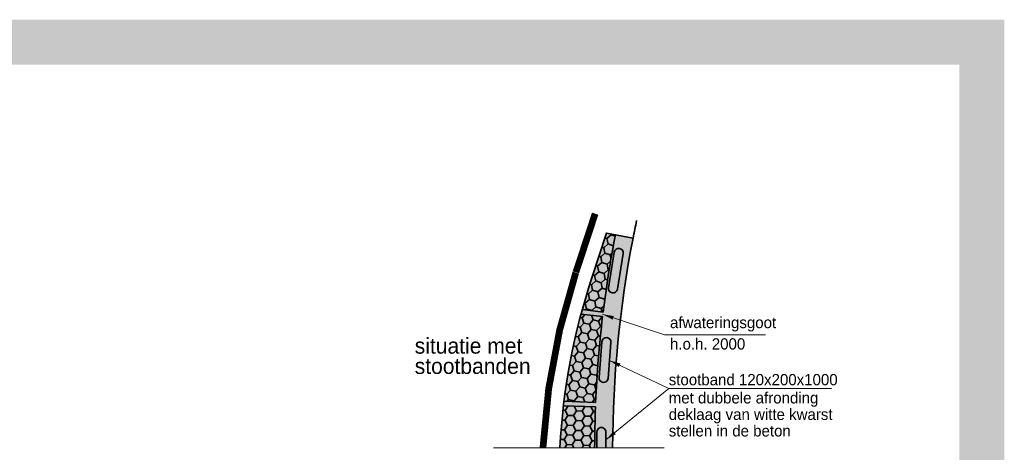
# Model space of a CAD drawing. Header units: metres. Extents: x -699 to 2316, y -1199 to 781.
# Tile 186 of 256: x 16 to 37, y -47 to -38. Entities that reach past the tile are written whole.
import ezdxf

# ---------------------------------------------------------------- set-up
doc = ezdxf.new("R2010")
doc.units = ezdxf.units.M
doc.linetypes.add('XX-CENTER', pattern=[8, 5, -1, 1, -1])
for name, color, linetype, lineweight in [('N-WE-VH-KANTOPSLUITING-G', 251, 'Continuous', 35), ('N-WE-VH-KANTVERHARDING-G', 210, 'Continuous', 35), ('N-WE-VW-MARKERING_DIVERS-G', 7, 'Continuous', 18), ('X-XX-AL-A-GS', 253, 'Continuous', 18), ('X-XX-AL-M', 7, 'Continuous', 18), ('X-XX-AL-T35', 50, 'Continuous', 35), ('X-XX-AL-VERWIJZING_DOORSNEDE-G', 7, 'XX-CENTER', 18)]:
    doc.layers.add(name, color=color, linetype=linetype, lineweight=lineweight)
doc.layers.add('to-xx-view', color=1, linetype='Continuous', lineweight=25, plot=False)
doc.styles.add('rtw_iso', font='iso-rtw.shx')
doc.dimstyles.new('RTW-LGL-100', dxfattribs={"dimtxt": 0.25, "dimasz": 0.05, "dimexe": 0.2, "dimexo": 0.2, "dimgap": 0.07, "dimtad": 1, "dimdec": 3, "dimzin": 0, "dimtxsty": 'rtw_iso', "dimblk1": 'RTW-L_ARR-v1', "dimblk2": 'RTW-L_ARR-v1', "dimsah": 1, "dimcen": 2.5, "dimdle": 2, "dimclrd": 8, "dimclre": 8, "dimclrt": 256, "dimaunit": 2, "dimadec": 6, "dimazin": 0, "dimtfac": 1, "dimtdec": 4, "dimtmove": 0, "dimatfit": 0, "dimldrblk": 'RTW-L_ARR-v1', "dimfxl": 1, "dimtolj": 1, "dimtzin": 0, "dimlwd": 18, "dimlwe": 18, "dimarcsym": 0})

# ---------------------------------------------------------------- blocks, each defined once
blk = doc.blocks.new('BandG20x12')
blk.add_lwpolyline([(-0.400000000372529, 0.1000000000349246, 0.9999999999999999), (-0.400000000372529, -0.09999999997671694), (0.3999999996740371, -0.09999999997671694, 0.9999999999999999), (0.3999999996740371, 0.09999999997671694)], format="xyb", close=True)
blk = doc.blocks.new('RTW-L_ARR-v1')
at = {"color": 0, "linetype": 'ByBlock', "lineweight": 18}
blk.add_solid([(-5, 0.8333333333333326), (-5, -0.8333333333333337), (0, 0)], dxfattribs=at)

msp = doc.modelspace()

# ---------------------------------------------------------------- hatches: boundary and pattern name
at = {"layer": 'N-WE-VH-KANTOPSLUITING-G'}
h = msp.add_hatch(dxfattribs=at)
h.set_pattern_fill('HONEY', color=256, scale=0.9999999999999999, angle=341.5080577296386, style=0)
h.set_pattern_definition([(341.5080577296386, (0.6673366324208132, -53.90431959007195), (0.2121538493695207, 0.04319425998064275), [0.1249999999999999, -0.2499999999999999]), (101.5080577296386, (0.6673366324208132, -53.90431959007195), (-0.1434842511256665, 0.1621334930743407), [0.1249999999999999, -0.2499999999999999]), (41.50805772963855, (0.6673366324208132, -53.90431959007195), (0.06866959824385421, 0.2053277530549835), [-0.25, 0.125])])
h.paths.add_polyline_path([(28.84814323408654, -42.63893102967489), (28.65182903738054, -42.60071145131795), (28.32333570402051, -43.59714237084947, 0.01261059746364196), (28.1112805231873, -44.29965536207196), (28.57544746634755, -44.35596544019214, -0.01739079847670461)])
h = msp.add_hatch(color=256, dxfattribs=at)
h.paths.add_polyline_path([(28.69583897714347, -43.81243130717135, 1), (28.89325356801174, -43.84448562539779), (29.02147084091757, -43.05482726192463, 1), (28.8240562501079, -43.02277294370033)])
h.paths.add_polyline_path([(28.48602257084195, -45.80920238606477, 1), (28.68537517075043, -45.82528159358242), (28.74969200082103, -45.02787119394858, 1), (28.55033940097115, -45.01179198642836)])
h.paths.add_polyline_path([(28.43741782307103, -47.36637832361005), (28.63741782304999, -47.36637832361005), (28.63741782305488, -47.01637832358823, 1), (28.43741782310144, -47.01637832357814)])
h = msp.add_hatch(dxfattribs=at)
h.set_pattern_fill('HONEY', color=256, scale=0.9999999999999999, angle=348.7080577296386, style=0)
h.set_pattern_definition([(348.7080577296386, (0.6673366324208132, -53.90431959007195), (0.2050672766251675, 0.06944358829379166), [0.125, -0.25]), (108.7080577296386, (0.6673366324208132, -53.90431959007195), (-0.162673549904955, 0.1428716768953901), [0.125, -0.25]), (48.70805772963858, (0.6673366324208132, -53.90431959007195), (0.04239372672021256, 0.2123152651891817), [-0.25, 0.125])])
h.paths.add_polyline_path([(28.56340433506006, -44.45523760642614), (28.08486903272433, -44.39718444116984, 0.03391919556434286), (27.70631874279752, -46.33233497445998), (28.40971875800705, -46.36065609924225, -0.01912305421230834)])
h = msp.add_hatch(dxfattribs=at)
h.set_pattern_fill('HONEY', color=256, scale=0.9999999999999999, angle=357.7080577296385, style=0)
h.set_pattern_definition([(357.7080577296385, (0.6673366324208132, -53.90431959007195), (0.1916791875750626, 0.100668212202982), [0.125, -0.25]), (117.7080577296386, (0.6673366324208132, -53.90431959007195), (-0.1830208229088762, 0.1156649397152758), [0.125, -0.25]), (57.70805772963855, (0.6673366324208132, -53.90431959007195), (0.008658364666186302, 0.2163331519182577), [-0.25, 0.125])])
h.paths.add_polyline_path([(28.40569569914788, -46.46057514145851), (27.69411641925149, -46.43192469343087, 0.01611997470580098), (27.61333518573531, -47.36637832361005), (28.38746782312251, -47.36637832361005, -0.009060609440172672)])
at = {"layer": 'X-XX-AL-A-GS', "linetype": 'Continuous'}
h = msp.add_hatch(color=254, dxfattribs=at)
edge = h.paths.add_edge_path()
edge.add_arc((53.38741782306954, -47.41637832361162), 24.599999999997, 168.983137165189, 179.8835450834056, ccw=False)
edge.add_line((29.2407716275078, -42.71537018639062), (28.65182903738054, -42.60071145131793))
edge.add_line((28.65182903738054, -42.60071145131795), (28.32333570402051, -43.59714237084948))
edge.add_arc((42.14212957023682, -48.15163861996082), 14.55000000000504, 161.7584466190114, 176.9062562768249)
edge.add_line((27.61333518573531, -47.36637832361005), (28.7874686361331, -47.36637832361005))

# ---------------------------------------------------------------- linework, layer by layer
at = {"layer": 'N-WE-VH-KANTOPSLUITING-G'}
msp.add_lwpolyline([(28.63741782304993, -47.36637832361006), (28.63741782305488, -47.01637832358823, 0.9999999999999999), (28.43741782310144, -47.01637832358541), (28.43741782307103, -47.36637832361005)], format="xyb", dxfattribs=at)
at = {"layer": 'N-WE-VH-KANTVERHARDING-G'}
for p, q in [((28.56340433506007, -44.45523760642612), (28.08486903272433, -44.39718444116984)), ((28.1112805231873, -44.29965536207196), (28.57544746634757, -44.35596544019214)), ((27.70631874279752, -46.33233497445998), (28.40971875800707, -46.36065609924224)), ((28.40569569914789, -46.46057514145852), (27.69411641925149, -46.43192469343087))]:
    msp.add_line(p, q, dxfattribs=at)
for points in [[(29.2407716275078, -42.71537018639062, -0.004065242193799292), (29.32040309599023, -42.32336329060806)], [(28.7874686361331, -47.36637832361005, -0.04759789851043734), (29.2407716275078, -42.71537018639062), (28.65182903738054, -42.60071145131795), (28.32333570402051, -43.59714237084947, 0.06619120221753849), (27.61333518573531, -47.36637832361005, 0.06619120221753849)]]:
    msp.add_lwpolyline(points, format="xyb", dxfattribs=at)
for start, end in [(168.9831371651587, 172.9684128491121), (173.1975961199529, 177.579743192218), (177.8089264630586, 179.8854083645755)]:
    msp.add_arc((53.3874178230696, -47.41637832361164), 24.99999999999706, start, end, dxfattribs=at)
at = {"layer": 'N-WE-VW-MARKERING_DIVERS-G', "const_width": 0.15, "flags": 128}
msp.add_lwpolyline([(28.3991099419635, -42.16947000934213), (27.97002061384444, -43.47147038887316)], dxfattribs=at)
msp.add_lwpolyline([(27.9671812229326, -43.47975844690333, 0.0665321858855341), (27.23780163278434, -47.36637832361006, 0.0665321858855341)], format="xyb", dxfattribs=at)
at = {"layer": 'to-xx-view', "const_width": 1}
msp.add_lwpolyline([(-8.083846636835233, -38.36442597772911), (36.99453955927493, -38.36442597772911), (36.99453955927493, -63.80701799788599), (-8.083846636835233, -63.80701799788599)], close=True, dxfattribs=at)
at = {"layer": 'X-XX-AL-M', "lineweight": 18}
msp.add_line((30.03416445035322, -46.05235738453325), (33.65200313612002, -46.05235738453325), dxfattribs=at)
at = {"layer": 'X-XX-AL-VERWIJZING_DOORSNEDE-G'}
msp.add_line((26.13677517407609, -47.36637832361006), (29.93368207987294, -47.36637832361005), dxfattribs=at)

# ---------------------------------------------------------------- block references
at = {"layer": 'N-WE-VH-KANTOPSLUITING-G'}
for p, rotation in [((28.85865490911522, -43.43362928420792), 80.77733931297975), ((28.61785728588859, -45.41853678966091), 85.38866965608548)]:
    msp.add_blockref('BandG20x12', p, dxfattribs=dict(at, rotation=rotation))

# ---------------------------------------------------------------- texts
at = {"layer": 'X-XX-AL-M', "style": 'rtw_iso'}
for s, p in [('h.o.h. 2000', (30.06223440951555, -45.18615043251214)), ('met dubbele afronding', (30.03416445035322, -46.38235738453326)), ('deklaag van witte kwarst', (30.03416445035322, -46.74902405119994)), ('stellen in de beton', (30.03416445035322, -47.11569071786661))]:
    msp.add_text(s, height=0.25, dxfattribs=at).set_placement(p)
at = {"layer": 'X-XX-AL-M', "char_height": 0.25, "attachment_point": 7, "style": 'rtw_iso'}
for s, insert in [('afwateringsgoot', (30.06223440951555, -44.78615043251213)), ('stootband 120x200x1000', (30.03416445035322, -45.98235738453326))]:
    msp.add_mtext(s, dxfattribs=dict(at, insert=insert))
at = {"layer": 'X-XX-AL-T35', "style": 'rtw_iso'}
for s, p in [('situatie met', (24.38708619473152, -45.27726123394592)), ('stootbanden', (24.38708619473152, -45.72726123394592))]:
    msp.add_text(s, height=0.35, dxfattribs=at).set_placement(p)

# ---------------------------------------------------------------- leaders
at = {"layer": 'X-XX-AL-M', "annotation_type": 0, "has_hookline": 1, "hookline_direction": 0, "text_width": 2.125}
msp.add_leader([(28.56340433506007, -44.40416718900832), (29.94223440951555, -44.85615043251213), (29.99223440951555, -44.85615043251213)], dimstyle='RTW-LGL-100', dxfattribs=at)
at = {"layer": 'X-XX-AL-M'}
for points in [[(28.7175335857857, -45.4265763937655), (30.03416445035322, -46.05235738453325)], [(28.63741782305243, -47.19137832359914), (30.03416445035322, -46.05235738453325)]]:
    msp.add_leader(points, dimstyle='RTW-LGL-100', dxfattribs=at)

doc.saveas('drawing.dxf')
